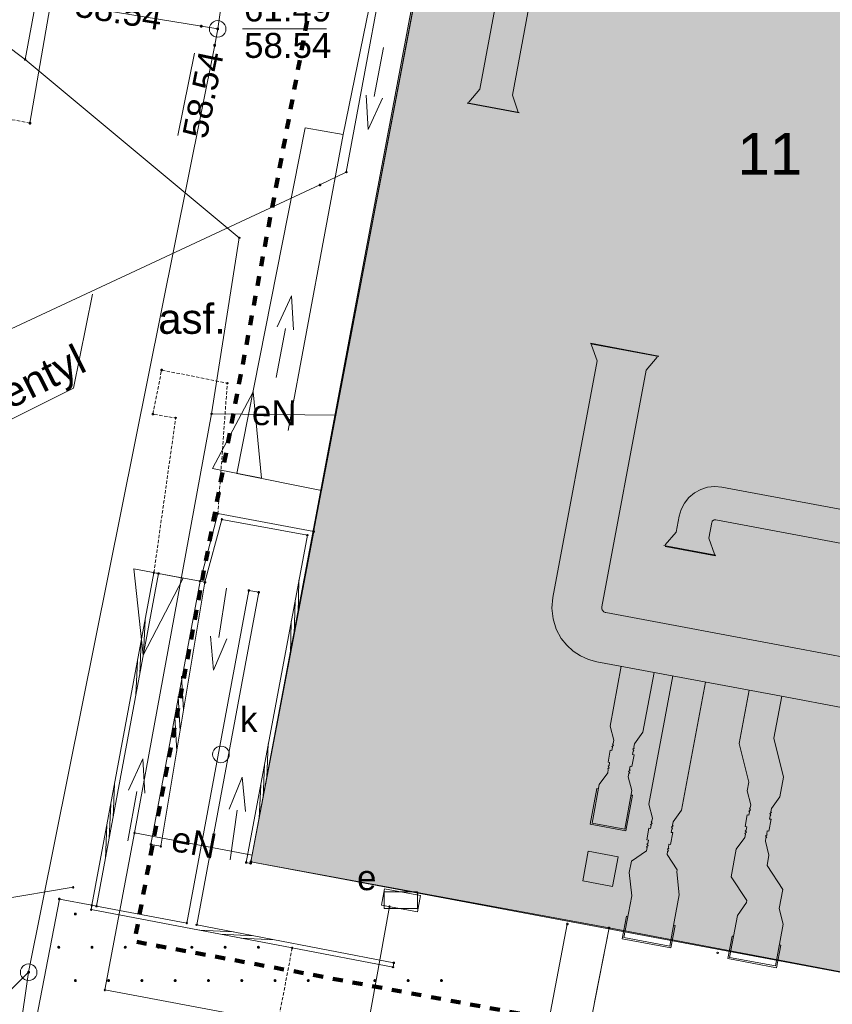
# Paper-space layout 'A-01 PLAN SYTUACYJNY' of a CAD drawing. Header units: millimetres. Extents: x 0 to 900, y 0 to 750.
# Tile 10 of 105: x 255 to 304, y 411 to 470. Entities that reach past the tile are written whole.
import ezdxf
from ezdxf.xclip import XClip

# ---------------------------------------------------------------- set-up
doc = ezdxf.new("R2010")
doc.units = ezdxf.units.MM
doc.header["$MEASUREMENT"] = 0
doc.header["$XCLIPFRAME"] = 0
for name, pattern in [('DASHED', [2000, 1000, -1000]), ('HIDDEN', [6, 3, -3]), ('PRZER2-1', [1.5, 1, -0.5]), ('PRZER3-1', [4000, 3000, -1000])]:
    doc.linetypes.add(name, pattern=pattern)
for name, color, linetype, lineweight in [('A_Arkusz_Nr_pióra__1', 7, 'Continuous', 20), ('A_Arkusz_Nr_pióra__8', 1, 'Continuous', 13), ('A_mapa_Nr_pióra__2', 8, 'Continuous', 13)]:
    doc.layers.add(name, color=color, linetype=linetype, lineweight=lineweight)
doc.layers.add('A_linie_Nr_pióra__80', color=7, linetype='Continuous', lineweight=5, true_color=0x32fe00)
doc.layers.add('A_sanitarne_Nr_pióra__6', color=7, linetype='Continuous', lineweight=13, true_color=0x9f9fff)
doc.layers.add('A_podrys', color=7, linetype='Continuous')
doc.styles.add('STYL_AUTOMATYCZNY_1', font='arial.ttf')

# ---------------------------------------------------------------- blocks, each defined once
blk = doc.blocks.new('Rysunek_3_3', base_point=(-1239.757, 488.381))
at = {"layer": 'A_Arkusz_Nr_pióra__8', "linetype": 'Continuous', "lineweight": 0, "true_color": 0x7f0000}
blk.add_hatch(color=16, dxfattribs=at).paths.add_polyline_path([(269.097, 419.255), (313.477, 410.935), (325.681, 475.285), (331.074, 474.253), (332.634, 482.481), (327.237, 483.493), (331.117, 503.915), (286.597, 512.235)])
at = {"layer": 'A_mapa_Nr_pióra__2', "linetype": 'Continuous', "lineweight": 13}
for points in [[(266.021, 469.437), (266.024, 469.414), (266.033, 469.392), (266.047, 469.374), (266.066, 469.36), (266.087, 469.351), (266.111, 469.347), (266.134, 469.351), (266.156, 469.36), (266.174, 469.374), (266.189, 469.392), (266.198, 469.414), (266.201, 469.437), (266.198, 469.461), (266.189, 469.482), (266.174, 469.501), (266.156, 469.515), (266.134, 469.524), (266.111, 469.527), (266.087, 469.524), (266.066, 469.515), (266.047, 469.501), (266.033, 469.482), (266.024, 469.461)], [(267.007, 469.275), (267.01, 469.252), (267.019, 469.23), (267.034, 469.212), (267.052, 469.198), (267.074, 469.189), (267.097, 469.185), (267.12, 469.189), (267.142, 469.198), (267.161, 469.212), (267.175, 469.23), (267.184, 469.252), (267.187, 469.275), (267.184, 469.299), (267.175, 469.32), (267.161, 469.339), (267.142, 469.353), (267.12, 469.362), (267.097, 469.365), (267.074, 469.362), (267.052, 469.353), (267.034, 469.339), (267.019, 469.32), (267.01, 469.299)], [(266.825, 468.292), (266.828, 468.269), (266.837, 468.247), (266.852, 468.229), (266.87, 468.214), (266.892, 468.205), (266.915, 468.202), (266.939, 468.205), (266.96, 468.214), (266.979, 468.229), (266.993, 468.247), (267.002, 468.269), (267.005, 468.292), (267.002, 468.315), (266.993, 468.337), (266.979, 468.356), (266.96, 468.37), (266.939, 468.379), (266.915, 468.382), (266.892, 468.379), (266.87, 468.37), (266.852, 468.356), (266.837, 468.337), (266.828, 468.315)], [(255.727, 463.615), (255.73, 463.592), (255.739, 463.57), (255.754, 463.552), (255.772, 463.538), (255.794, 463.529), (255.817, 463.525), (255.84, 463.529), (255.862, 463.538), (255.881, 463.552), (255.895, 463.57), (255.904, 463.592), (255.907, 463.615), (255.904, 463.639), (255.895, 463.66), (255.881, 463.679), (255.862, 463.693), (255.84, 463.702), (255.817, 463.705), (255.794, 463.702), (255.772, 463.693), (255.754, 463.679), (255.739, 463.66), (255.73, 463.639)], [(258.453, 416.112), (258.456, 416.089), (258.465, 416.067), (258.48, 416.048), (258.498, 416.034), (258.52, 416.025), (258.543, 416.022), (258.567, 416.025), (258.588, 416.034), (258.607, 416.048), (258.621, 416.067), (258.63, 416.089), (258.633, 416.112), (258.63, 416.135), (258.621, 416.157), (258.607, 416.176), (258.588, 416.19), (258.567, 416.199), (258.543, 416.202), (258.52, 416.199), (258.498, 416.19), (258.48, 416.176), (258.465, 416.157), (258.456, 416.135)], [(257.453, 414.112), (257.456, 414.089), (257.465, 414.067), (257.48, 414.048), (257.498, 414.034), (257.52, 414.025), (257.543, 414.022), (257.567, 414.025), (257.588, 414.034), (257.607, 414.048), (257.621, 414.067), (257.63, 414.089), (257.633, 414.112), (257.63, 414.135), (257.621, 414.157), (257.607, 414.176), (257.588, 414.19), (257.567, 414.199), (257.543, 414.202), (257.52, 414.199), (257.498, 414.19), (257.48, 414.176), (257.465, 414.157), (257.456, 414.135)], [(259.453, 414.112), (259.456, 414.089), (259.465, 414.067), (259.48, 414.048), (259.498, 414.034), (259.52, 414.025), (259.543, 414.022), (259.567, 414.025), (259.588, 414.034), (259.607, 414.048), (259.621, 414.067), (259.63, 414.089), (259.633, 414.112), (259.63, 414.135), (259.621, 414.157), (259.607, 414.176), (259.588, 414.19), (259.567, 414.199), (259.543, 414.202), (259.52, 414.199), (259.498, 414.19), (259.48, 414.176), (259.465, 414.157), (259.456, 414.135)], [(261.453, 414.112), (261.456, 414.089), (261.465, 414.067), (261.48, 414.048), (261.498, 414.034), (261.52, 414.025), (261.543, 414.022), (261.567, 414.025), (261.588, 414.034), (261.607, 414.048), (261.621, 414.067), (261.63, 414.089), (261.633, 414.112), (261.63, 414.135), (261.621, 414.157), (261.607, 414.176), (261.588, 414.19), (261.567, 414.199), (261.543, 414.202), (261.52, 414.199), (261.498, 414.19), (261.48, 414.176), (261.465, 414.157), (261.456, 414.135)], [(263.453, 414.112), (263.456, 414.089), (263.465, 414.067), (263.48, 414.048), (263.498, 414.034), (263.52, 414.025), (263.543, 414.022), (263.567, 414.025), (263.588, 414.034), (263.607, 414.048), (263.621, 414.067), (263.63, 414.089), (263.633, 414.112), (263.63, 414.135), (263.621, 414.157), (263.607, 414.176), (263.588, 414.19), (263.567, 414.199), (263.543, 414.202), (263.52, 414.199), (263.498, 414.19), (263.48, 414.176), (263.465, 414.157), (263.456, 414.135)], [(265.453, 414.112), (265.456, 414.089), (265.465, 414.067), (265.48, 414.048), (265.498, 414.034), (265.52, 414.025), (265.543, 414.022), (265.567, 414.025), (265.588, 414.034), (265.607, 414.048), (265.621, 414.067), (265.63, 414.089), (265.633, 414.112), (265.63, 414.135), (265.621, 414.157), (265.607, 414.176), (265.588, 414.19), (265.567, 414.199), (265.543, 414.202), (265.52, 414.199), (265.498, 414.19), (265.48, 414.176), (265.465, 414.157), (265.456, 414.135)], [(267.453, 414.112), (267.456, 414.089), (267.465, 414.067), (267.48, 414.048), (267.498, 414.034), (267.52, 414.025), (267.543, 414.022), (267.567, 414.025), (267.588, 414.034), (267.607, 414.048), (267.621, 414.067), (267.63, 414.089), (267.633, 414.112), (267.63, 414.135), (267.621, 414.157), (267.607, 414.176), (267.588, 414.19), (267.567, 414.199), (267.543, 414.202), (267.52, 414.199), (267.498, 414.19), (267.48, 414.176), (267.465, 414.157), (267.456, 414.135)], [(269.453, 414.112), (269.456, 414.089), (269.465, 414.067), (269.48, 414.048), (269.498, 414.034), (269.52, 414.025), (269.543, 414.022), (269.567, 414.025), (269.588, 414.034), (269.607, 414.048), (269.621, 414.067), (269.63, 414.089), (269.633, 414.112), (269.63, 414.135), (269.621, 414.157), (269.607, 414.176), (269.588, 414.19), (269.567, 414.199), (269.543, 414.202), (269.52, 414.199), (269.498, 414.19), (269.48, 414.176), (269.465, 414.157), (269.456, 414.135)], [(255.647, 412.615), (255.65, 412.592), (255.659, 412.57), (255.674, 412.552), (255.692, 412.538), (255.714, 412.529), (255.737, 412.525), (255.76, 412.529), (255.782, 412.538), (255.801, 412.552), (255.815, 412.57), (255.824, 412.592), (255.827, 412.615), (255.824, 412.639), (255.815, 412.66), (255.801, 412.679), (255.782, 412.693), (255.76, 412.702), (255.737, 412.705), (255.714, 412.702), (255.692, 412.693), (255.674, 412.679), (255.659, 412.66), (255.65, 412.639)], [(258.453, 412.112), (258.456, 412.089), (258.465, 412.067), (258.48, 412.048), (258.498, 412.034), (258.52, 412.025), (258.543, 412.022), (258.567, 412.025), (258.588, 412.034), (258.607, 412.048), (258.621, 412.067), (258.63, 412.089), (258.633, 412.112), (258.63, 412.135), (258.621, 412.157), (258.607, 412.176), (258.588, 412.19), (258.567, 412.199), (258.543, 412.202), (258.52, 412.199), (258.498, 412.19), (258.48, 412.176), (258.465, 412.157), (258.456, 412.135)], [(260.453, 412.112), (260.456, 412.089), (260.465, 412.067), (260.48, 412.048), (260.498, 412.034), (260.52, 412.025), (260.543, 412.022), (260.567, 412.025), (260.588, 412.034), (260.607, 412.048), (260.621, 412.067), (260.63, 412.089), (260.633, 412.112), (260.63, 412.135), (260.621, 412.157), (260.607, 412.176), (260.588, 412.19), (260.567, 412.199), (260.543, 412.202), (260.52, 412.199), (260.498, 412.19), (260.48, 412.176), (260.465, 412.157), (260.456, 412.135)], [(262.453, 412.112), (262.456, 412.089), (262.465, 412.067), (262.48, 412.048), (262.498, 412.034), (262.52, 412.025), (262.543, 412.022), (262.567, 412.025), (262.588, 412.034), (262.607, 412.048), (262.621, 412.067), (262.63, 412.089), (262.633, 412.112), (262.63, 412.135), (262.621, 412.157), (262.607, 412.176), (262.588, 412.19), (262.567, 412.199), (262.543, 412.202), (262.52, 412.199), (262.498, 412.19), (262.48, 412.176), (262.465, 412.157), (262.456, 412.135)], [(264.453, 412.112), (264.456, 412.089), (264.465, 412.067), (264.48, 412.048), (264.498, 412.034), (264.52, 412.025), (264.543, 412.022), (264.567, 412.025), (264.588, 412.034), (264.607, 412.048), (264.621, 412.067), (264.63, 412.089), (264.633, 412.112), (264.63, 412.135), (264.621, 412.157), (264.607, 412.176), (264.588, 412.19), (264.567, 412.199), (264.543, 412.202), (264.52, 412.199), (264.498, 412.19), (264.48, 412.176), (264.465, 412.157), (264.456, 412.135)], [(266.453, 412.112), (266.456, 412.089), (266.465, 412.067), (266.48, 412.048), (266.498, 412.034), (266.52, 412.025), (266.543, 412.022), (266.567, 412.025), (266.588, 412.034), (266.607, 412.048), (266.621, 412.067), (266.63, 412.089), (266.633, 412.112), (266.63, 412.135), (266.621, 412.157), (266.607, 412.176), (266.588, 412.19), (266.567, 412.199), (266.543, 412.202), (266.52, 412.199), (266.498, 412.19), (266.48, 412.176), (266.465, 412.157), (266.456, 412.135)], [(268.453, 412.112), (268.456, 412.089), (268.465, 412.067), (268.48, 412.048), (268.498, 412.034), (268.52, 412.025), (268.543, 412.022), (268.567, 412.025), (268.588, 412.034), (268.607, 412.048), (268.621, 412.067), (268.63, 412.089), (268.633, 412.112), (268.63, 412.135), (268.621, 412.157), (268.607, 412.176), (268.588, 412.19), (268.567, 412.199), (268.543, 412.202), (268.52, 412.199), (268.498, 412.19), (268.48, 412.176), (268.465, 412.157), (268.456, 412.135)], [(270.453, 412.112), (270.456, 412.089), (270.465, 412.067), (270.48, 412.048), (270.498, 412.034), (270.52, 412.025), (270.543, 412.022), (270.567, 412.025), (270.588, 412.034), (270.607, 412.048), (270.621, 412.067), (270.63, 412.089), (270.633, 412.112), (270.63, 412.135), (270.621, 412.157), (270.607, 412.176), (270.588, 412.19), (270.567, 412.199), (270.543, 412.202), (270.52, 412.199), (270.498, 412.19), (270.48, 412.176), (270.465, 412.157), (270.456, 412.135)], [(272.453, 412.112), (272.456, 412.089), (272.465, 412.067), (272.48, 412.048), (272.498, 412.034), (272.52, 412.025), (272.543, 412.022), (272.567, 412.025), (272.588, 412.034), (272.607, 412.048), (272.621, 412.067), (272.63, 412.089), (272.633, 412.112), (272.63, 412.135), (272.621, 412.157), (272.607, 412.176), (272.588, 412.19), (272.567, 412.199), (272.543, 412.202), (272.52, 412.199), (272.498, 412.19), (272.48, 412.176), (272.465, 412.157), (272.456, 412.135)], [(274.453, 412.112), (274.456, 412.089), (274.465, 412.067), (274.48, 412.048), (274.498, 412.034), (274.52, 412.025), (274.543, 412.022), (274.567, 412.025), (274.588, 412.034), (274.607, 412.048), (274.621, 412.067), (274.63, 412.089), (274.633, 412.112), (274.63, 412.135), (274.621, 412.157), (274.607, 412.176), (274.588, 412.19), (274.567, 412.199), (274.543, 412.202), (274.52, 412.199), (274.498, 412.19), (274.48, 412.176), (274.465, 412.157), (274.456, 412.135)], [(276.453, 412.112), (276.456, 412.089), (276.465, 412.067), (276.48, 412.048), (276.498, 412.034), (276.52, 412.025), (276.543, 412.022), (276.567, 412.025), (276.588, 412.034), (276.607, 412.048), (276.621, 412.067), (276.63, 412.089), (276.633, 412.112), (276.63, 412.135), (276.621, 412.157), (276.607, 412.176), (276.588, 412.19), (276.567, 412.199), (276.543, 412.202), (276.52, 412.199), (276.498, 412.19), (276.48, 412.176), (276.465, 412.157), (276.456, 412.135)], [(278.453, 412.112), (278.456, 412.089), (278.465, 412.067), (278.48, 412.048), (278.498, 412.034), (278.52, 412.025), (278.543, 412.022), (278.567, 412.025), (278.588, 412.034), (278.607, 412.048), (278.621, 412.067), (278.63, 412.089), (278.633, 412.112), (278.63, 412.135), (278.621, 412.157), (278.607, 412.176), (278.588, 412.19), (278.567, 412.199), (278.543, 412.202), (278.52, 412.199), (278.498, 412.19), (278.48, 412.176), (278.465, 412.157), (278.456, 412.135)], [(280.453, 412.112), (280.456, 412.089), (280.465, 412.067), (280.48, 412.048), (280.498, 412.034), (280.52, 412.025), (280.543, 412.022), (280.567, 412.025), (280.588, 412.034), (280.607, 412.048), (280.621, 412.067), (280.63, 412.089), (280.633, 412.112), (280.63, 412.135), (280.621, 412.157), (280.607, 412.176), (280.588, 412.19), (280.567, 412.199), (280.543, 412.202), (280.52, 412.199), (280.498, 412.19), (280.48, 412.176), (280.465, 412.157), (280.456, 412.135)]]:
    blk.add_hatch(color=8, dxfattribs=at).paths.add_polyline_path(points)
at = {"layer": 'A_Arkusz_Nr_pióra__1', "color": 7, "linetype": 'Continuous', "lineweight": 20, "ltscale": 0.2, "flags": 128}
blk.add_lwpolyline([(269.097, 419.255), (286.597, 512.235), (331.117, 503.915), (327.237, 483.493), (332.634, 482.481), (331.074, 474.253), (325.681, 475.285), (313.477, 410.935)], close=True, dxfattribs=at)
at = {"layer": 'A_linie_Nr_pióra__80', "color": 80, "linetype": 'HIDDEN', "lineweight": 100, "ltscale": 0.2, "true_color": 0x32fe00, "flags": 128}
blk.add_lwpolyline([(281.761, 519.216), (345.999, 507.246), (326.119, 402.461), (262.093, 414.464)], close=True, dxfattribs=at)
at = {"layer": 'A_mapa_Nr_pióra__2', "color": 8, "linetype": 'Continuous', "lineweight": 13, "ltscale": 0.2, "flags": 128}
for points in [[(307.617, 412.055), (290.617, 415.275), (269.097, 419.255), (281.497, 484.455), (282.677, 490.855), (286.597, 512.235), (325.597, 504.955), (331.117, 503.915), (327.237, 483.493), (331.651, 482.665), (332.787, 488.657), (345.765, 486.197), (343.065, 471.969), (342.301, 472.123), (341.683, 468.869), (335.545, 470.029), (336.167, 473.285), (325.681, 475.285), (324.709, 470.16), (313.477, 410.935)], [(307.617, 412.055), (290.617, 415.275), (269.097, 419.255), (281.497, 484.455), (282.677, 490.855), (286.597, 512.235), (325.597, 504.955), (331.117, 503.915), (327.237, 483.493), (325.681, 475.285), (324.709, 470.16), (313.477, 410.935)], [(267.097, 469.775), (267.227, 469.758), (267.347, 469.708), (267.451, 469.629), (267.53, 469.525), (267.58, 469.405), (267.597, 469.275), (267.58, 469.146), (267.53, 469.025), (267.451, 468.922), (267.347, 468.842), (267.227, 468.793), (267.097, 468.775), (266.968, 468.793), (266.847, 468.842), (266.744, 468.922), (266.664, 469.025), (266.614, 469.146), (266.597, 469.275), (266.614, 469.405), (266.664, 469.525), (266.744, 469.629), (266.847, 469.708), (266.968, 469.758)], [(267.097, 469.775), (267.227, 469.758), (267.347, 469.708), (267.451, 469.629), (267.53, 469.525), (267.58, 469.405), (267.597, 469.275), (267.58, 469.146), (267.53, 469.025), (267.451, 468.922), (267.347, 468.842), (267.227, 468.793), (267.097, 468.775), (266.968, 468.793), (266.847, 468.842), (266.744, 468.922), (266.664, 469.025), (266.614, 469.146), (266.597, 469.275), (266.614, 469.405), (266.664, 469.525), (266.744, 469.629), (266.847, 469.708), (266.968, 469.758)], [(266.072, 469.42), (266.072, 469.451), (266.101, 469.48), (266.133, 469.48), (266.162, 469.451), (266.162, 469.42), (266.133, 469.39), (266.101, 469.39)], [(266.872, 468.28), (266.872, 468.311), (266.901, 468.34), (266.933, 468.34), (266.962, 468.311), (266.962, 468.28), (266.933, 468.25), (266.901, 468.25)], [(255.483, 467.428), (255.483, 467.459), (255.512, 467.488), (255.544, 467.488), (255.573, 467.459), (255.573, 467.428), (255.544, 467.398), (255.512, 467.398)], [(274.783, 460.65), (274.783, 460.682), (274.812, 460.711), (274.844, 460.711), (274.873, 460.682), (274.873, 460.65), (274.844, 460.621), (274.812, 460.621)], [(273.201, 459.888), (273.201, 459.92), (273.23, 459.949), (273.262, 459.949), (273.291, 459.92), (273.291, 459.888), (273.262, 459.859), (273.23, 459.859)], [(268.35, 456.713), (268.35, 456.745), (268.379, 456.774), (268.411, 456.774), (268.44, 456.745), (268.44, 456.713), (268.411, 456.684), (268.379, 456.684)], [(263.682, 448.771), (263.682, 448.803), (263.711, 448.832), (263.743, 448.832), (263.772, 448.803), (263.772, 448.771), (263.743, 448.742), (263.711, 448.742)], [(267.629, 447.978), (267.629, 448.01), (267.658, 448.039), (267.69, 448.039), (267.719, 448.01), (267.719, 447.978), (267.69, 447.949), (267.658, 447.949)], [(266.786, 442.866), (269.729, 442.285), (269.226, 447.481)], [(263.153, 446.12), (263.153, 446.151), (263.182, 446.18), (263.214, 446.18), (263.243, 446.151), (263.243, 446.12), (263.214, 446.09), (263.182, 446.09)], [(264.529, 445.894), (264.529, 445.926), (264.559, 445.955), (264.59, 445.955), (264.619, 445.926), (264.619, 445.894), (264.59, 445.865), (264.559, 445.865)], [(266.687, 446.139), (266.687, 446.171), (266.716, 446.2), (266.748, 446.2), (266.777, 446.171), (266.777, 446.139), (266.748, 446.11), (266.716, 446.11)], [(266.334, 436.035), (267.344, 439.817), (272.488, 438.863), (268.807, 419.204), (269.077, 419.151), (272.87, 439.093), (267.11, 440.162), (266.035, 436.1)], [(267.065, 440.146), (267.065, 440.178), (267.094, 440.207), (267.126, 440.207), (267.155, 440.178), (267.155, 440.146), (267.126, 440.117), (267.094, 440.117)], [(267.299, 439.802), (267.299, 439.833), (267.328, 439.862), (267.36, 439.862), (267.389, 439.833), (267.389, 439.802), (267.36, 439.772), (267.328, 439.772)], [(272.443, 438.847), (272.443, 438.879), (272.472, 438.908), (272.504, 438.908), (272.533, 438.879), (272.533, 438.847), (272.504, 438.818), (272.472, 438.818)], [(272.825, 439.077), (272.825, 439.108), (272.854, 439.138), (272.886, 439.138), (272.915, 439.108), (272.915, 439.077), (272.886, 439.048), (272.854, 439.048)], [(263.543, 436.566), (259.816, 416.588), (259.537, 416.633), (263.264, 436.611)], [(265.018, 436.291), (262.068, 436.841), (262.626, 431.651)], [(263.219, 436.595), (263.219, 436.627), (263.248, 436.656), (263.28, 436.656), (263.309, 436.627), (263.309, 436.595), (263.28, 436.566), (263.248, 436.566)], [(263.498, 436.55), (263.498, 436.582), (263.527, 436.611), (263.559, 436.611), (263.588, 436.582), (263.588, 436.55), (263.559, 436.521), (263.527, 436.521)], [(266.334, 436.035), (263.683, 420.178), (263.085, 420.289), (266.035, 436.1)], [(265.99, 436.084), (265.99, 436.116), (266.019, 436.145), (266.051, 436.145), (266.08, 436.116), (266.08, 436.084), (266.051, 436.055), (266.019, 436.055)], [(266.289, 436.019), (266.289, 436.051), (266.318, 436.08), (266.35, 436.08), (266.379, 436.051), (266.379, 436.019), (266.35, 435.99), (266.318, 435.99)], [(259.537, 416.633), (259.816, 416.588), (265.239, 415.568), (268.966, 435.546), (269.564, 435.435), (265.837, 415.457), (277.679, 413.18), (277.635, 412.92), (271.574, 414.072), (259.492, 416.374)], [(268.921, 435.53), (268.921, 435.562), (268.95, 435.591), (268.982, 435.591), (269.011, 435.562), (269.011, 435.53), (268.982, 435.501), (268.95, 435.501)], [(269.519, 435.419), (269.519, 435.451), (269.548, 435.48), (269.58, 435.48), (269.609, 435.451), (269.609, 435.419), (269.58, 435.39), (269.548, 435.39)], [(267.295, 426.197), (267.424, 426.18), (267.545, 426.13), (267.648, 426.05), (267.728, 425.947), (267.778, 425.826), (267.795, 425.697), (267.778, 425.567), (267.728, 425.447), (267.648, 425.343), (267.545, 425.264), (267.424, 425.214), (267.295, 425.197), (267.165, 425.214), (267.045, 425.264), (266.941, 425.343), (266.862, 425.447), (266.812, 425.567), (266.795, 425.697), (266.812, 425.826), (266.862, 425.947), (266.941, 426.05), (267.045, 426.13), (267.165, 426.18)], [(262.05, 420.964), (262.05, 420.996), (262.08, 421.025), (262.111, 421.025), (262.14, 420.996), (262.14, 420.964), (262.111, 420.935), (262.08, 420.935)], [(263.04, 420.273), (263.04, 420.305), (263.069, 420.334), (263.101, 420.334), (263.13, 420.305), (263.13, 420.273), (263.101, 420.244), (263.069, 420.244)], [(263.638, 420.162), (263.638, 420.194), (263.667, 420.223), (263.699, 420.223), (263.728, 420.194), (263.728, 420.162), (263.699, 420.133), (263.667, 420.133)], [(268.762, 419.188), (268.762, 419.22), (268.791, 419.249), (268.823, 419.249), (268.852, 419.22), (268.852, 419.188), (268.823, 419.159), (268.791, 419.159)], [(269.032, 419.135), (269.032, 419.166), (269.061, 419.196), (269.093, 419.196), (269.122, 419.166), (269.122, 419.135), (269.093, 419.106), (269.061, 419.106)], [(269.052, 419.24), (269.052, 419.271), (269.081, 419.3), (269.113, 419.3), (269.142, 419.271), (269.142, 419.24), (269.113, 419.21), (269.081, 419.21)], [(258.372, 417.7), (258.372, 417.731), (258.401, 417.76), (258.433, 417.76), (258.462, 417.731), (258.462, 417.7), (258.433, 417.67), (258.401, 417.67)], [(257.538, 416.993), (257.538, 417.025), (257.567, 417.054), (257.599, 417.054), (257.628, 417.025), (257.628, 416.993), (257.599, 416.964), (257.567, 416.964)], [(277.11, 416.436), (277.11, 417.436), (279.11, 417.436), (279.11, 416.436)], [(259.447, 416.358), (259.447, 416.389), (259.476, 416.419), (259.508, 416.419), (259.537, 416.389), (259.537, 416.358), (259.508, 416.329), (259.476, 416.329)], [(259.492, 416.617), (259.492, 416.649), (259.521, 416.678), (259.553, 416.678), (259.582, 416.649), (259.582, 416.617), (259.553, 416.588), (259.521, 416.588)], [(259.771, 416.572), (259.771, 416.604), (259.8, 416.633), (259.832, 416.633), (259.861, 416.604), (259.861, 416.572), (259.832, 416.543), (259.8, 416.543)], [(277.383, 416.54), (277.383, 416.572), (277.412, 416.601), (277.444, 416.601), (277.473, 416.572), (277.473, 416.54), (277.444, 416.511), (277.412, 416.511)], [(265.194, 415.552), (265.194, 415.584), (265.223, 415.613), (265.255, 415.613), (265.284, 415.584), (265.284, 415.552), (265.255, 415.523), (265.223, 415.523)], [(265.792, 415.441), (265.792, 415.473), (265.821, 415.502), (265.853, 415.502), (265.882, 415.473), (265.882, 415.441), (265.853, 415.412), (265.821, 415.412)], [(304.477, 395.555), (287.397, 398.835), (290.617, 415.275), (307.617, 412.055)], [(288.061, 415.494), (288.061, 415.525), (288.09, 415.554), (288.121, 415.554), (288.151, 415.525), (288.151, 415.494), (288.121, 415.464), (288.09, 415.464)], [(290.572, 415.26), (290.572, 415.291), (290.601, 415.32), (290.633, 415.32), (290.662, 415.291), (290.662, 415.26), (290.633, 415.23), (290.601, 415.23)], [(271.529, 414.056), (271.529, 414.088), (271.558, 414.117), (271.59, 414.117), (271.619, 414.088), (271.619, 414.056), (271.59, 414.027), (271.558, 414.027)], [(297.104, 413.768), (297.104, 413.8), (297.133, 413.829), (297.165, 413.829), (297.194, 413.8), (297.194, 413.768), (297.165, 413.739), (297.133, 413.739)], [(255.737, 413.115), (255.867, 413.098), (255.987, 413.048), (256.091, 412.969), (256.17, 412.865), (256.22, 412.745), (256.237, 412.615), (256.22, 412.486), (256.17, 412.365), (256.091, 412.262), (255.987, 412.182), (255.867, 412.133), (255.737, 412.115), (255.608, 412.133), (255.487, 412.182), (255.384, 412.262), (255.304, 412.365), (255.254, 412.486), (255.237, 412.615), (255.254, 412.745), (255.304, 412.865), (255.384, 412.969), (255.487, 413.048), (255.608, 413.098)], [(255.737, 413.115), (255.867, 413.098), (255.987, 413.048), (256.091, 412.969), (256.17, 412.865), (256.22, 412.745), (256.237, 412.615), (256.22, 412.486), (256.17, 412.365), (256.091, 412.262), (255.987, 412.182), (255.867, 412.133), (255.737, 412.115), (255.608, 412.133), (255.487, 412.182), (255.384, 412.262), (255.304, 412.365), (255.254, 412.486), (255.237, 412.615), (255.254, 412.745), (255.304, 412.865), (255.384, 412.969), (255.487, 413.048), (255.608, 413.098)], [(277.59, 412.904), (277.59, 412.936), (277.619, 412.965), (277.651, 412.965), (277.68, 412.936), (277.68, 412.904), (277.651, 412.875), (277.619, 412.875)], [(277.634, 413.164), (277.634, 413.195), (277.664, 413.225), (277.695, 413.225), (277.724, 413.195), (277.724, 413.164), (277.695, 413.135), (277.664, 413.135)], [(260.275, 411.531), (260.275, 411.563), (260.304, 411.592), (260.336, 411.592), (260.365, 411.563), (260.365, 411.531), (260.336, 411.502), (260.304, 411.502)]]:
    blk.add_lwpolyline(points, close=True, dxfattribs=at)
at = {"layer": 'A_mapa_Nr_pióra__2', "color": 8, "linetype": 'PRZER2-1', "lineweight": 13, "ltscale": 0.2, "flags": 128}
for points in [[(255.817, 463.615), (220.806, 470.326), (173.237, 478.295), (172.379, 479.489), (156.485, 497.566)], [(263.264, 436.611), (264.574, 445.91), (263.198, 446.135), (263.727, 448.787), (267.674, 447.994), (267.11, 440.162)], [(271.574, 414.072), (269.449, 402.927), (273.975, 402.064), (273.775, 401.007), (284.94, 398.862)]]:
    blk.add_lwpolyline(points, dxfattribs=at)
at = {"layer": 'A_mapa_Nr_pióra__2', "color": 8, "linetype": 'Continuous', "lineweight": 13, "ltscale": 0.2, "flags": 128}
for points in [[(288.838, 406.19), (260.32, 411.547), (262.095, 420.98), (266.732, 446.155), (268.395, 456.729), (255.528, 467.443), (233.955, 483.695)], [(255.528, 467.443), (258.194, 481.798)], [(273.337, 441.548), (280.664, 480.073)], [(268.458, 478.291), (267.237, 470.255), (267.097, 469.275)], [(277.972, 477.599), (274.828, 460.666)], [(275.897, 476.855), (277.397, 476.455), (274.637, 462.935), (271.337, 445.155)], [(267.097, 469.275), (266.117, 469.435), (231.537, 475.095), (230.556, 475.276)], [(328.137, 435.375), (326.657, 414.815), (316.717, 378.475), (252.497, 390.315), (255.737, 412.615), (266.917, 468.295), (267.097, 469.275)], [(268.597, 469.275), (273.637, 469.275)], [(277.057, 468.155), (276.506, 465.207)], [(264.71, 462.872), (265.702, 467.813)], [(276.014, 465.298), (276.139, 463.241), (276.997, 465.115)], [(273.337, 441.548), (268.257, 442.575), (272.357, 463.335), (274.637, 462.935), (271.337, 445.155)], [(274.828, 460.666), (273.246, 459.904), (241.234, 444.985), (240.917, 444.845)], [(259.584, 453.347), (258.437, 447.689), (241.689, 439.325)], [(271.661, 451.192), (271.537, 453.25), (270.678, 451.376)], [(270.617, 448.335), (271.169, 451.284)], [(266.732, 446.155), (274.199, 446.082)], [(289.744, 410.817), (290.617, 415.275), (269.097, 419.255), (269.077, 419.151), (268.807, 419.204), (272.488, 438.863), (267.344, 439.817), (266.334, 436.035), (263.683, 420.178), (263.085, 420.289), (266.035, 436.1), (263.543, 436.566)], [(263.543, 436.566), (259.816, 416.588), (265.239, 415.568), (268.966, 435.546), (269.564, 435.435), (265.837, 415.457), (277.679, 413.18)], [(271.982, 436.16), (271.926, 434.136)], [(267.635, 435.686), (267.157, 432.724)], [(271.752, 434.931), (271.696, 432.907)], [(262.642, 431.738), (262.731, 433.756)], [(271.522, 433.703), (271.466, 431.678)], [(262.413, 430.509), (262.502, 432.527)], [(266.664, 432.804), (266.838, 430.75), (267.651, 432.644)], [(262.184, 429.28), (262.273, 431.298)], [(265.05, 428.353), (264.929, 430.401)], [(264.844, 427.12), (264.723, 429.168)], [(264.638, 425.887), (264.516, 427.935)], [(270.141, 426.331), (270.058, 424.312)], [(262.723, 423.375), (262.59, 425.433), (261.74, 423.554)], [(269.911, 425.102), (269.828, 423.083)], [(268.771, 422.269), (268.568, 424.321), (267.781, 422.415)], [(260.808, 421.907), (260.897, 423.925)], [(261.694, 420.513), (262.232, 423.465)], [(269.681, 423.874), (269.598, 421.854)], [(260.579, 420.679), (260.668, 422.697)], [(267.838, 419.374), (268.276, 422.342)], [(260.35, 419.45), (260.439, 421.468)], [(262.095, 420.98), (269.172, 419.648)], [(276.936, 416.649), (277.122, 417.632)], [(277.122, 417.632), (279.285, 417.223)], [(269.449, 402.927), (255.393, 405.605), (257.583, 417.009), (259.537, 416.633), (259.492, 416.374), (271.574, 414.072), (277.635, 412.92)], [(279.285, 417.223), (279.1, 416.24)], [(277.428, 416.556), (270.307, 377.206), (278.17, 375.735)], [(279.1, 416.24), (276.936, 416.649)], [(288.106, 415.509), (284.94, 398.862), (287.332, 398.418)], [(268.049, 415.032), (266.031, 415.132)], [(269.276, 414.796), (267.259, 414.896)], [(270.504, 414.56), (268.486, 414.659)], [(255.737, 412.616), (253.283, 410.207), (248.243, 410.207)]]:
    blk.add_lwpolyline(points, dxfattribs=at)
at = {"layer": 'A_mapa_Nr_pióra__2', "color": 8, "linetype": 'PRZER3-1', "lineweight": 13, "ltscale": 0.2, "flags": 128}
for points in [[(255.817, 463.615), (258.657, 480.155), (259.177, 481.615)], [(258.417, 417.715), (243.757, 415.255), (246.617, 420.915), (254.617, 458.695)]]:
    blk.add_lwpolyline(points, dxfattribs=at)
at = {"layer": 'A_sanitarne_Nr_pióra__6', "color": 161, "linetype": 'Continuous', "lineweight": 13, "ltscale": 0.2, "true_color": 0x9f9fff}
for p, q in [((284.125, 472.507), (282.845, 465.656)), ((286.091, 472.14), (284.811, 465.289)), ((282.845, 465.656), (282.191, 464.883)), ((282.18, 464.824), (282.195, 464.902)), ((282.206, 464.9), (282.195, 464.902)), ((285.14, 464.332), (284.811, 465.289)), ((285.212, 464.227), (282.086, 464.811)), ((285.218, 464.256), (282.092, 464.84)), ((285.144, 464.351), (285.133, 464.353)), ((289.493, 450.365), (293.602, 449.597)), ((289.498, 450.394), (293.607, 449.626)), ((289.581, 450.348), (289.566, 450.269)), ((289.9, 449.332), (289.57, 450.289)), ((293.502, 449.554), (292.849, 448.781)), ((289.9, 449.332), (287.243, 435.114)), ((292.849, 448.781), (290.192, 434.563)), ((305.616, 440.222), (297.396, 441.758)), ((294.83, 440), (294.653, 439.056)), ((296.795, 439.633), (296.619, 438.689)), ((297.029, 439.792), (305.249, 438.256)), ((294, 438.283), (294.653, 439.056)), ((293.989, 438.224), (294.004, 438.303)), ((296.619, 438.689), (296.949, 437.732)), ((297.026, 437.657), (293.901, 438.241)), ((297.021, 437.627), (293.983, 438.195)), ((301.744, 432.099), (290.432, 434.213)), ((305.146, 431.464), (301.744, 432.099)), ((289.881, 431.264), (301.193, 429.15)), ((291.355, 430.989), (290.683, 427.391)), ((292.649, 427.024), (293.321, 430.621)), ((294.449, 430.411), (293.011, 422.712)), ((296.415, 430.043), (294.977, 422.344)), ((299.03, 429.554), (298.432, 426.355)), ((300.526, 426.671), (300.996, 429.187)), ((301.193, 429.15), (304.594, 428.515)), ((290.903, 426.556), (290.683, 427.391)), ((292.649, 427.024), (292.142, 426.325)), ((290.866, 426.36), (290.903, 426.556)), ((301.107, 424.339), (300.526, 426.671)), ((290.687, 425.946), (290.555, 425.238)), ((290.786, 425.927), (290.687, 425.946)), ((290.786, 425.927), (290.822, 426.124)), ((290.79, 426.171), (290.884, 426.234)), ((290.822, 426.124), (290.79, 426.171)), ((290.82, 426.328), (290.866, 426.36)), ((290.884, 426.234), (290.82, 426.328)), ((292.024, 425.696), (292.061, 425.892)), ((292.044, 426.018), (292.137, 426.082)), ((292.107, 425.924), (292.044, 426.018)), ((292.061, 425.892), (292.107, 425.924)), ((292.105, 426.128), (292.142, 426.325)), ((292.137, 426.082), (292.105, 426.128)), ((298.432, 426.355), (299.014, 424.023)), ((290.653, 425.22), (290.555, 425.238)), ((292.122, 425.677), (291.99, 424.97)), ((292.122, 425.677), (292.024, 425.696)), ((290.572, 424.787), (290.536, 424.59)), ((290.634, 424.898), (290.54, 424.834)), ((290.54, 424.834), (290.572, 424.787)), ((290.616, 425.023), (290.57, 424.991)), ((290.57, 424.991), (290.634, 424.898)), ((290.616, 425.023), (290.653, 425.22)), ((291.887, 424.745), (291.794, 424.681)), ((291.794, 424.681), (291.858, 424.588)), ((291.855, 424.791), (291.892, 424.988)), ((291.855, 424.791), (291.887, 424.745)), ((291.99, 424.97), (291.892, 424.988)), ((290.029, 423.892), (290.536, 424.59)), ((291.811, 424.556), (291.774, 424.359)), ((291.774, 424.359), (291.995, 423.524)), ((291.858, 424.588), (291.811, 424.556)), ((300.884, 423.145), (301.107, 424.339)), ((289.49, 421.5), (289.891, 423.643)), ((290.029, 423.892), (289.595, 421.572)), ((289.891, 423.643), (289.979, 423.626)), ((291.995, 423.524), (291.561, 421.204)), ((299.014, 424.023), (298.918, 423.512)), ((298.918, 423.512), (299.139, 422.677)), ((292.034, 423.242), (291.633, 421.099)), ((291.945, 423.259), (292.034, 423.242)), ((300.884, 423.145), (300.377, 422.446)), ((293.011, 422.712), (293.231, 421.877)), ((294.977, 422.344), (294.47, 421.646)), ((299.026, 422.292), (299.119, 422.356)), ((299.058, 422.245), (299.026, 422.292)), ((299.055, 422.449), (299.102, 422.481)), ((299.119, 422.356), (299.055, 422.449)), ((299.102, 422.481), (299.139, 422.677)), ((300.34, 422.249), (300.377, 422.446)), ((293.194, 421.68), (293.231, 421.877)), ((298.923, 422.067), (298.791, 421.359)), ((299.021, 422.048), (298.923, 422.067)), ((299.021, 422.048), (299.058, 422.245)), ((300.358, 421.799), (300.226, 421.091)), ((300.26, 421.817), (300.296, 422.014)), ((300.358, 421.799), (300.26, 421.817)), ((300.279, 422.139), (300.372, 422.203)), ((300.343, 422.045), (300.279, 422.139)), ((300.296, 422.014), (300.343, 422.045)), ((300.372, 422.203), (300.34, 422.249)), ((291.633, 421.099), (289.49, 421.5)), ((289.595, 421.572), (291.561, 421.204)), ((293.015, 421.266), (292.883, 420.559)), ((293.114, 421.248), (293.015, 421.266)), ((293.114, 421.248), (293.15, 421.445)), ((293.118, 421.491), (293.212, 421.555)), ((293.15, 421.445), (293.118, 421.491)), ((293.148, 421.649), (293.194, 421.68)), ((293.212, 421.555), (293.148, 421.649)), ((294.352, 421.017), (294.389, 421.213)), ((294.372, 421.338), (294.465, 421.402)), ((294.435, 421.245), (294.372, 421.338)), ((294.389, 421.213), (294.435, 421.245)), ((294.433, 421.449), (294.47, 421.646)), ((294.465, 421.402), (294.433, 421.449)), ((298.889, 421.341), (298.791, 421.359)), ((298.852, 421.144), (298.805, 421.112)), ((298.805, 421.112), (298.869, 421.019)), ((298.852, 421.144), (298.889, 421.341)), ((300.091, 420.913), (300.127, 421.109)), ((300.226, 421.091), (300.127, 421.109)), ((292.981, 420.54), (292.883, 420.559)), ((292.945, 420.344), (292.981, 420.54)), ((294.45, 420.998), (294.318, 420.29)), ((294.45, 420.998), (294.352, 421.017)), ((298.264, 420.013), (298.771, 420.712)), ((298.808, 420.908), (298.771, 420.712)), ((298.869, 421.019), (298.776, 420.955)), ((298.776, 420.955), (298.808, 420.908)), ((300.047, 420.677), (300.01, 420.48)), ((300.123, 420.866), (300.029, 420.802)), ((300.029, 420.802), (300.093, 420.709)), ((300.093, 420.709), (300.047, 420.677)), ((300.091, 420.913), (300.123, 420.866)), ((291.964, 419.286), (292.864, 419.911)), ((292.9, 420.108), (292.864, 419.911)), ((292.962, 420.218), (292.868, 420.154)), ((292.868, 420.154), (292.9, 420.108)), ((292.945, 420.344), (292.898, 420.312)), ((292.898, 420.312), (292.962, 420.218)), ((294.215, 420.066), (294.122, 420.002)), ((294.122, 420.002), (294.186, 419.908)), ((294.183, 420.112), (294.22, 420.309)), ((294.183, 420.112), (294.215, 420.066)), ((294.318, 420.29), (294.22, 420.309)), ((297.953, 418.349), (298.264, 420.013)), ((300.01, 420.48), (300.23, 419.645)), ((289.372, 419.885), (289.037, 418.096)), ((291.161, 419.551), (289.372, 419.885)), ((290.826, 417.762), (291.161, 419.551)), ((294.139, 419.876), (294.102, 419.68)), ((294.716, 418.772), (294.102, 419.68)), ((294.186, 419.908), (294.139, 419.876)), ((300.23, 419.645), (300.113, 419.016)), ((291.964, 419.286), (291.835, 418.597)), ((294.694, 418.654), (294.716, 418.772)), ((301.067, 417.589), (300.113, 419.016)), ((291.835, 418.597), (291.98, 417.199)), ((294.84, 417.256), (294.694, 418.654)), ((297.953, 418.349), (298.907, 416.922)), ((289.037, 418.096), (290.826, 417.762)), ((300.851, 416.437), (301.067, 417.589)), ((291.98, 417.199), (291.787, 416.165)), ((294.54, 415.651), (294.84, 417.256)), ((298.885, 416.804), (298.331, 416.013)), ((298.907, 416.922), (298.885, 416.804)), ((301.083, 415.498), (300.851, 416.437)), ((291.407, 414.619), (291.66, 415.975)), ((291.512, 414.691), (291.787, 416.165)), ((291.66, 415.975), (291.749, 415.959)), ((297.862, 413.506), (298.331, 416.013)), ((294.54, 415.651), (294.264, 414.176)), ((294.589, 415.428), (294.336, 414.071)), ((294.501, 415.444), (294.589, 415.428)), ((301.083, 415.498), (300.614, 412.992)), ((294.336, 414.071), (291.407, 414.619)), ((291.512, 414.691), (294.264, 414.176)), ((297.757, 413.434), (298.011, 414.79)), ((298.011, 414.79), (298.099, 414.774)), ((300.94, 414.243), (300.686, 412.887)), ((300.851, 414.26), (300.94, 414.243)), ((300.686, 412.887), (297.757, 413.434)), ((297.862, 413.506), (300.614, 412.992))]:
    blk.add_line(p, q, dxfattribs=at)
at = {"layer": 'A_sanitarne_Nr_pióra__6', "color": 161, "linetype": 'DASHED', "lineweight": 13, "ltscale": 0.2, "true_color": 0x9f9fff}
for p, q in [((285.129, 464.273), (285.144, 464.351)), ((293.513, 449.613), (293.498, 449.535)), ((296.938, 437.673), (296.953, 437.752))]:
    blk.add_line(p, q, dxfattribs=at)
at = {"layer": 'A_sanitarne_Nr_pióra__6', "color": 161, "linetype": 'Continuous', "lineweight": 13, "ltscale": 0.2, "true_color": 0x9f9fff, "flags": 128}
for points in [[(297.396, 441.758), (296.967, 441.796), (296.538, 441.749), (296.127, 441.619), (295.749, 441.411), (295.418, 441.133), (295.149, 440.797), (294.95, 440.414), (294.83, 440)], [(294.83, 440), (294.95, 440.414), (295.149, 440.797), (295.418, 441.133), (295.749, 441.411), (296.127, 441.619), (296.538, 441.749), (296.967, 441.796), (297.396, 441.758)], [(294.83, 440), (294.95, 440.414), (295.149, 440.797), (295.418, 441.133), (295.749, 441.411), (296.127, 441.619), (296.538, 441.749), (296.967, 441.796), (297.396, 441.758)], [(296.795, 439.633), (296.805, 439.666), (296.82, 439.698), (296.84, 439.726), (296.865, 439.75), (296.894, 439.77), (296.926, 439.785), (296.959, 439.793), (296.994, 439.796), (297.029, 439.792)], [(296.795, 439.633), (296.805, 439.666), (296.82, 439.698), (296.84, 439.726), (296.865, 439.75), (296.894, 439.77), (296.926, 439.785), (296.959, 439.793), (296.994, 439.796), (297.029, 439.792)], [(287.243, 435.114), (287.187, 434.477), (287.255, 433.84), (287.445, 433.229), (287.749, 432.666)], [(287.749, 432.666), (287.445, 433.229), (287.255, 433.84), (287.187, 434.477), (287.243, 435.114)], [(287.749, 432.666), (287.445, 433.229), (287.255, 433.84), (287.187, 434.477), (287.243, 435.114)], [(290.238, 434.341), (290.21, 434.392), (290.193, 434.447), (290.187, 434.505), (290.192, 434.563)], [(290.238, 434.341), (290.21, 434.392), (290.193, 434.447), (290.187, 434.505), (290.192, 434.563)], [(290.432, 434.213), (290.386, 434.226), (290.342, 434.245), (290.303, 434.271), (290.267, 434.303), (290.238, 434.341)], [(290.432, 434.213), (290.386, 434.226), (290.342, 434.245), (290.303, 434.271), (290.267, 434.303), (290.238, 434.341)], [(290.432, 434.213), (290.386, 434.226), (290.342, 434.245), (290.303, 434.271), (290.267, 434.303), (290.238, 434.341)], [(289.881, 431.264), (289.375, 431.401), (288.898, 431.616), (288.461, 431.903), (288.075, 432.256), (287.749, 432.666)], [(289.881, 431.264), (289.375, 431.401), (288.898, 431.616), (288.461, 431.903), (288.075, 432.256), (287.749, 432.666)]]:
    blk.add_lwpolyline(points, dxfattribs=at)
at = {"layer": 'A_mapa_Nr_pióra__2', "color": 8, "linetype": 'Continuous', "lineweight": 13, "attachment_point": 7, "style": 'STYL_AUTOMATYCZNY_1'}
for s, insert, char_height, rotation in [('\\A1;{\\pql;\\fArial|b0|i0|c238|p0;\\W1.000000;58.54}', (258.443, 470.017), 1.5, 350.69867), ('\\A1;{\\pql;\\fArial|b0|i0|c238|p0;\\W1.000000;58.54}', (266.455, 462.61), 1.5, 78.64768), ('\\A1;{\\pql;\\fArial|b0|i0|c238|p0;\\W1.000000;podz. szyb wentyl}', (241.826, 439.421), 1.8, 26.53765), ('\\A1;{\\pql;\\fArial|b0|i0|c238|p0;\\W1.000000;eN}', (269.149, 445.465), 1.5, 359.43763), ('\\A1;{\\pql;\\fArial|b0|i0|c238|p0;\\W1.000000;eN}', (264.223, 419.902), 1.5, 349.34091)]:
    blk.add_mtext(s, dxfattribs=dict(at, insert=insert, char_height=char_height, rotation=rotation))
for s, insert, char_height in [('\\A1;{\\pql;\\fArial|b0|i0|c238|p0;\\W1.000000;61.49}', (268.675, 469.703), 1.5), ('\\A1;{\\pql;\\fArial|b0|i0|c238|p0;\\W1.000000;58.54}', (268.684, 467.513), 1.5), ('\\A1;{\\pql;\\fArial|b0|i0|c238|p0;\\W1.000000;11}', (298.336, 460.526), 2.5), ('\\A1;{\\pql;\\fArial|b0|i0|c238|p0;\\W1.000000;asf.}', (263.529, 450.936), 1.8), ('\\A1;{\\pql;\\fArial|b0|i0|c238|p0;\\W1.000000;k}', (268.438, 427.052), 1.5), ('\\A1;{\\pql;\\fArial|b0|i0|c238|p0;\\W1.000000;e}', (275.472, 417.52), 1.5)]:
    blk.add_mtext(s, dxfattribs=dict(at, insert=insert, char_height=char_height))

psp = doc.layouts.new('A-01 PLAN SYTUACYJNY')

# ---------------------------------------------------------------- block references
at = {"layer": 'A_podrys', "color": 37, "linetype": 'Continuous', "lineweight": 5, "true_color": 0x656532}
ref = psp.add_blockref('Rysunek_3_3', (-1239.757, 488.381), dxfattribs=at)
XClip(ref).set_block_clipping_path([(29.90003743, 157.4723136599), (895.1, 745.1)])

doc.saveas('drawing.dxf')
